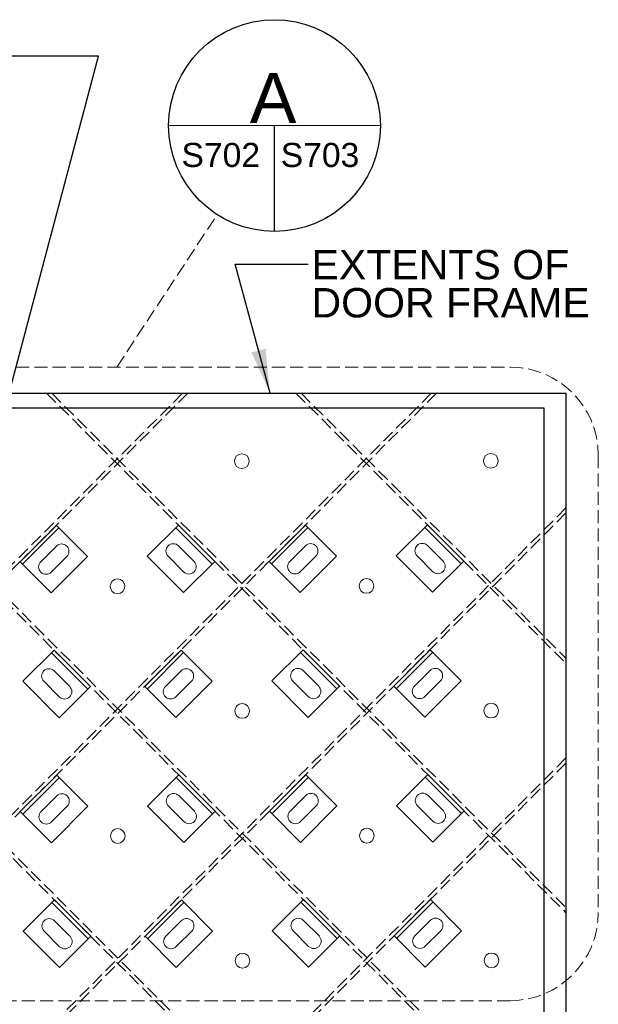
# Model space of a CAD drawing. Header units: inches. Extents: x -169 to 606, y -583 to 99.
# Tile 12 of 18: x -53 to -14, y -111 to -44. Entities that reach past the tile are written whole.
import ezdxf

# ---------------------------------------------------------------- set-up
doc = ezdxf.new("R2010")
doc.units = ezdxf.units.IN
doc.header["$LTSCALE"] = 2
doc.header["$MEASUREMENT"] = 0
doc.linetypes.add('DGN Style 3', pattern=[0.621993, 0.444281, -0.177712])
for name, color, linetype, lineweight in [('G-ANN-TTLB', 7, 'Continuous', 0), ('G-ANNO-DIM', 1, 'Continuous', 0), ('G-ANNO-TEXT', 7, 'Continuous', 30), ('S-BRAC-DIA~', 5, 'Continuous', 30), ('S-FSTN-MISC', 12, 'Continuous', 13), ('S-STIF-LONG', 3, 'Continuous', 30), ('S-STIF-TRAN', 3, 'Continuous', 30)]:
    doc.layers.add(name, color=color, linetype=linetype, lineweight=lineweight)
doc.styles.add("3 4 1'-0", font='arial.ttf', dxfattribs={"height": 2})
doc.styles.add('TITLE20', font='simplex.shx', dxfattribs={"height": 5000})
doc.dimstyles.new("3 4 1'-0", dxfattribs={"dimtxt": 2, "dimasz": 3, "dimexe": 1, "dimexo": 1, "dimgap": 1, "dimtad": 1, "dimdec": 4, "dimzin": 15, "dimdsep": 46, "dimlunit": 4, "dimtxsty": "3 4 1'-0", "dimcen": 0.09, "dimadec": 4, "dimazin": 3, "dimtfac": 1, "dimtdec": 4, "dimtofl": 0, "dimtmove": 0, "dimatfit": 3, "dimfxl": 1, "dimfrac": 2, "dimtolj": 1, "dimtzin": 15, "dimarcsym": 0})

# ---------------------------------------------------------------- blocks, each defined once
blk = doc.blocks.new('*U373')
at = {"layer": 'S-FSTN-MISC', "lineweight": 0}
for p, q in [((-0.53, 1.237), (0.53, 0.177)), ((-1.237, 0.53), (-0.177, -0.53))]:
    blk.add_line(p, q, dxfattribs=at)
blk.add_arc((-0.884, 0.884), 0.5, 45, 225, dxfattribs=at)
at = {"layer": 'S-FSTN-MISC', "lineweight": 0, "extrusion": (0, 0, -1)}
blk.add_arc((-0.177, -0.177), 0.5, 135, 315, dxfattribs=at)
blk = doc.blocks.new('*U372')
at = {"layer": 'G-ANNO-DIM', "color": 3}
blk.add_line((-1.75, 1.25), (1.75, 1.25), dxfattribs=at)
at = {"layer": 'G-ANNO-DIM', "color": 3, "flags": 128}
blk.add_lwpolyline([(-1.75, 1.5), (1.75, 1.5), (1.75, -1.5), (-1.75, -1.5), (-1.75, 1.5)], close=True, dxfattribs=at)
at = {"layer": 'S-FSTN-MISC', "lineweight": 0, "rotation": 45}
blk.add_blockref('*U373', (0.5, 0), dxfattribs=at)
blk = doc.blocks.new('*U375')
at = {"layer": 'S-FSTN-MISC', "lineweight": 0}
for p, q in [((-0.53, 1.237), (0.53, 0.177)), ((-1.237, 0.53), (-0.177, -0.53))]:
    blk.add_line(p, q, dxfattribs=at)
blk.add_arc((-0.884, 0.884), 0.5, 45, 225, dxfattribs=at)
at = {"layer": 'S-FSTN-MISC', "lineweight": 0, "extrusion": (0, 0, -1)}
blk.add_arc((-0.177, -0.177), 0.5, 135, 315, dxfattribs=at)
blk = doc.blocks.new('*U374')
at = {"layer": 'G-ANNO-DIM', "color": 3}
blk.add_line((-1.75, 1.25), (1.75, 1.25), dxfattribs=at)
at = {"layer": 'G-ANNO-DIM', "color": 3, "flags": 128}
blk.add_lwpolyline([(-1.75, 1.5), (1.75, 1.5), (1.75, -1.5), (-1.75, -1.5), (-1.75, 1.5)], close=True, dxfattribs=at)
at = {"layer": 'S-FSTN-MISC', "lineweight": 0, "rotation": 45}
blk.add_blockref('*U375', (0.5, 0), dxfattribs=at)
blk = doc.blocks.new('*U377')
at = {"layer": 'S-FSTN-MISC', "lineweight": 0}
for p, q in [((-0.53, 1.237), (0.53, 0.177)), ((-1.237, 0.53), (-0.177, -0.53))]:
    blk.add_line(p, q, dxfattribs=at)
blk.add_arc((-0.884, 0.884), 0.5, 45, 225, dxfattribs=at)
at = {"layer": 'S-FSTN-MISC', "lineweight": 0, "extrusion": (0, 0, -1)}
blk.add_arc((-0.177, -0.177), 0.5, 135, 315, dxfattribs=at)
blk = doc.blocks.new('*U376')
at = {"layer": 'G-ANNO-DIM', "color": 3}
blk.add_line((-1.75, 1.25), (1.75, 1.25), dxfattribs=at)
at = {"layer": 'G-ANNO-DIM', "color": 3, "flags": 128}
blk.add_lwpolyline([(-1.75, 1.5), (1.75, 1.5), (1.75, -1.5), (-1.75, -1.5), (-1.75, 1.5)], close=True, dxfattribs=at)
at = {"layer": 'S-FSTN-MISC', "lineweight": 0, "rotation": 45}
blk.add_blockref('*U377', (0.5, 0), dxfattribs=at)
blk = doc.blocks.new('*U401')
at = {"layer": 'S-FSTN-MISC', "lineweight": 0}
for p, q in [((-0.53, 1.237), (0.53, 0.177)), ((-1.237, 0.53), (-0.177, -0.53))]:
    blk.add_line(p, q, dxfattribs=at)
blk.add_arc((-0.884, 0.884), 0.5, 45, 225, dxfattribs=at)
at = {"layer": 'S-FSTN-MISC', "lineweight": 0, "extrusion": (0, 0, -1)}
blk.add_arc((-0.177, -0.177), 0.5, 135, 315, dxfattribs=at)
blk = doc.blocks.new('*U400')
at = {"layer": 'G-ANNO-DIM', "color": 3}
blk.add_line((-1.75, 1.25), (1.75, 1.25), dxfattribs=at)
at = {"layer": 'G-ANNO-DIM', "color": 3, "flags": 128}
blk.add_lwpolyline([(-1.75, 1.5), (1.75, 1.5), (1.75, -1.5), (-1.75, -1.5), (-1.75, 1.5)], close=True, dxfattribs=at)
at = {"layer": 'S-FSTN-MISC', "lineweight": 0, "rotation": 45}
blk.add_blockref('*U401', (0.5, 0), dxfattribs=at)
blk = doc.blocks.new('*U499')
at = {"layer": 'S-FSTN-MISC', "lineweight": 0}
for p, q in [((-0.53, 1.237), (0.53, 0.177)), ((-1.237, 0.53), (-0.177, -0.53))]:
    blk.add_line(p, q, dxfattribs=at)
blk.add_arc((-0.884, 0.884), 0.5, 45, 225, dxfattribs=at)
at = {"layer": 'S-FSTN-MISC', "lineweight": 0, "extrusion": (0, 0, -1)}
blk.add_arc((-0.177, -0.177), 0.5, 135, 315, dxfattribs=at)
blk = doc.blocks.new('*U498')
at = {"layer": 'G-ANNO-DIM', "color": 3}
blk.add_line((-1.75, 1.25), (1.75, 1.25), dxfattribs=at)
at = {"layer": 'G-ANNO-DIM', "color": 3, "flags": 128}
blk.add_lwpolyline([(-1.75, 1.5), (1.75, 1.5), (1.75, -1.5), (-1.75, -1.5), (-1.75, 1.5)], close=True, dxfattribs=at)
at = {"layer": 'S-FSTN-MISC', "lineweight": 0, "rotation": 45}
blk.add_blockref('*U499', (0.5, 0), dxfattribs=at)
blk = doc.blocks.new('*U501')
at = {"layer": 'S-FSTN-MISC', "lineweight": 0}
for p, q in [((-0.53, 1.237), (0.53, 0.177)), ((-1.237, 0.53), (-0.177, -0.53))]:
    blk.add_line(p, q, dxfattribs=at)
blk.add_arc((-0.884, 0.884), 0.5, 45, 225, dxfattribs=at)
at = {"layer": 'S-FSTN-MISC', "lineweight": 0, "extrusion": (0, 0, -1)}
blk.add_arc((-0.177, -0.177), 0.5, 135, 315, dxfattribs=at)
blk = doc.blocks.new('*U500')
at = {"layer": 'G-ANNO-DIM', "color": 3}
blk.add_line((-1.75, 1.25), (1.75, 1.25), dxfattribs=at)
at = {"layer": 'G-ANNO-DIM', "color": 3, "flags": 128}
blk.add_lwpolyline([(-1.75, 1.5), (1.75, 1.5), (1.75, -1.5), (-1.75, -1.5), (-1.75, 1.5)], close=True, dxfattribs=at)
at = {"layer": 'S-FSTN-MISC', "lineweight": 0, "rotation": 45}
blk.add_blockref('*U501', (0.5, 0), dxfattribs=at)
blk = doc.blocks.new('*U503')
at = {"layer": 'S-FSTN-MISC', "lineweight": 0}
for p, q in [((-0.53, 1.237), (0.53, 0.177)), ((-1.237, 0.53), (-0.177, -0.53))]:
    blk.add_line(p, q, dxfattribs=at)
blk.add_arc((-0.884, 0.884), 0.5, 45, 225, dxfattribs=at)
at = {"layer": 'S-FSTN-MISC', "lineweight": 0, "extrusion": (0, 0, -1)}
blk.add_arc((-0.177, -0.177), 0.5, 135, 315, dxfattribs=at)
blk = doc.blocks.new('*U502')
at = {"layer": 'G-ANNO-DIM', "color": 3}
blk.add_line((-1.75, 1.25), (1.75, 1.25), dxfattribs=at)
at = {"layer": 'G-ANNO-DIM', "color": 3, "flags": 128}
blk.add_lwpolyline([(-1.75, 1.5), (1.75, 1.5), (1.75, -1.5), (-1.75, -1.5), (-1.75, 1.5)], close=True, dxfattribs=at)
at = {"layer": 'S-FSTN-MISC', "lineweight": 0, "rotation": 45}
blk.add_blockref('*U503', (0.5, 0), dxfattribs=at)
blk = doc.blocks.new('*U527')
at = {"layer": 'S-FSTN-MISC', "lineweight": 0}
for p, q in [((-0.53, 1.237), (0.53, 0.177)), ((-1.237, 0.53), (-0.177, -0.53))]:
    blk.add_line(p, q, dxfattribs=at)
blk.add_arc((-0.884, 0.884), 0.5, 45, 225, dxfattribs=at)
at = {"layer": 'S-FSTN-MISC', "lineweight": 0, "extrusion": (0, 0, -1)}
blk.add_arc((-0.177, -0.177), 0.5, 135, 315, dxfattribs=at)
blk = doc.blocks.new('*U526')
at = {"layer": 'G-ANNO-DIM', "color": 3}
blk.add_line((-1.75, 1.25), (1.75, 1.25), dxfattribs=at)
at = {"layer": 'G-ANNO-DIM', "color": 3, "flags": 128}
blk.add_lwpolyline([(-1.75, 1.5), (1.75, 1.5), (1.75, -1.5), (-1.75, -1.5), (-1.75, 1.5)], close=True, dxfattribs=at)
at = {"layer": 'S-FSTN-MISC', "lineweight": 0, "rotation": 45}
blk.add_blockref('*U527', (0.5, 0), dxfattribs=at)
blk = doc.blocks.new('*U691')
at = {"layer": 'S-FSTN-MISC', "lineweight": 0}
for p, q in [((-0.53, 1.237), (0.53, 0.177)), ((-1.237, 0.53), (-0.177, -0.53))]:
    blk.add_line(p, q, dxfattribs=at)
blk.add_arc((-0.884, 0.884), 0.5, 45, 225, dxfattribs=at)
at = {"layer": 'S-FSTN-MISC', "lineweight": 0, "extrusion": (0, 0, -1)}
blk.add_arc((-0.177, -0.177), 0.5, 135, 315, dxfattribs=at)
blk = doc.blocks.new('*U690')
at = {"layer": 'G-ANNO-DIM', "color": 3}
blk.add_line((-1.75, 1.25), (1.75, 1.25), dxfattribs=at)
at = {"layer": 'G-ANNO-DIM', "color": 3, "flags": 128}
blk.add_lwpolyline([(-1.75, 1.5), (1.75, 1.5), (1.75, -1.5), (-1.75, -1.5), (-1.75, 1.5)], close=True, dxfattribs=at)
at = {"layer": 'S-FSTN-MISC', "lineweight": 0, "rotation": 45.00000000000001}
blk.add_blockref('*U691', (0.5, 0), dxfattribs=at)
blk = doc.blocks.new('*U693')
at = {"layer": 'S-FSTN-MISC', "lineweight": 0}
for p, q in [((-0.53, 1.237), (0.53, 0.177)), ((-1.237, 0.53), (-0.177, -0.53))]:
    blk.add_line(p, q, dxfattribs=at)
blk.add_arc((-0.884, 0.884), 0.5, 45, 225, dxfattribs=at)
at = {"layer": 'S-FSTN-MISC', "lineweight": 0, "extrusion": (0, 0, -1)}
blk.add_arc((-0.177, -0.177), 0.5, 135, 315, dxfattribs=at)
blk = doc.blocks.new('*U692')
at = {"layer": 'G-ANNO-DIM', "color": 3}
blk.add_line((-1.75, 1.25), (1.75, 1.25), dxfattribs=at)
at = {"layer": 'G-ANNO-DIM', "color": 3, "flags": 128}
blk.add_lwpolyline([(-1.75, 1.5), (1.75, 1.5), (1.75, -1.5), (-1.75, -1.5), (-1.75, 1.5)], close=True, dxfattribs=at)
at = {"layer": 'S-FSTN-MISC', "lineweight": 0, "rotation": 45.00000000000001}
blk.add_blockref('*U693', (0.5, 0), dxfattribs=at)
blk = doc.blocks.new('*U695')
at = {"layer": 'S-FSTN-MISC', "lineweight": 0}
for p, q in [((-0.53, 1.237), (0.53, 0.177)), ((-1.237, 0.53), (-0.177, -0.53))]:
    blk.add_line(p, q, dxfattribs=at)
blk.add_arc((-0.884, 0.884), 0.5, 45, 225, dxfattribs=at)
at = {"layer": 'S-FSTN-MISC', "lineweight": 0, "extrusion": (0, 0, -1)}
blk.add_arc((-0.177, -0.177), 0.5, 135, 315, dxfattribs=at)
blk = doc.blocks.new('*U694')
at = {"layer": 'G-ANNO-DIM', "color": 3}
blk.add_line((-1.75, 1.25), (1.75, 1.25), dxfattribs=at)
at = {"layer": 'G-ANNO-DIM', "color": 3, "flags": 128}
blk.add_lwpolyline([(-1.75, 1.5), (1.75, 1.5), (1.75, -1.5), (-1.75, -1.5), (-1.75, 1.5)], close=True, dxfattribs=at)
at = {"layer": 'S-FSTN-MISC', "lineweight": 0, "rotation": 45.00000000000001}
blk.add_blockref('*U695', (0.5, 0), dxfattribs=at)
blk = doc.blocks.new('*U697')
at = {"layer": 'S-FSTN-MISC', "lineweight": 0}
for p, q in [((-0.53, 1.237), (0.53, 0.177)), ((-1.237, 0.53), (-0.177, -0.53))]:
    blk.add_line(p, q, dxfattribs=at)
blk.add_arc((-0.884, 0.884), 0.5, 45, 225, dxfattribs=at)
at = {"layer": 'S-FSTN-MISC', "lineweight": 0, "extrusion": (0, 0, -1)}
blk.add_arc((-0.177, -0.177), 0.5, 135, 315, dxfattribs=at)
blk = doc.blocks.new('*U696')
at = {"layer": 'G-ANNO-DIM', "color": 3}
blk.add_line((-1.75, 1.25), (1.75, 1.25), dxfattribs=at)
at = {"layer": 'G-ANNO-DIM', "color": 3, "flags": 128}
blk.add_lwpolyline([(-1.75, 1.5), (1.75, 1.5), (1.75, -1.5), (-1.75, -1.5), (-1.75, 1.5)], close=True, dxfattribs=at)
at = {"layer": 'S-FSTN-MISC', "lineweight": 0, "rotation": 45.00000000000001}
blk.add_blockref('*U697', (0.5, 0), dxfattribs=at)
blk = doc.blocks.new('*U701')
at = {"layer": 'S-FSTN-MISC', "lineweight": 0}
for p, q in [((-0.53, 1.237), (0.53, 0.177)), ((-1.237, 0.53), (-0.177, -0.53))]:
    blk.add_line(p, q, dxfattribs=at)
blk.add_arc((-0.884, 0.884), 0.5, 45, 225, dxfattribs=at)
at = {"layer": 'S-FSTN-MISC', "lineweight": 0, "extrusion": (0, 0, -1)}
blk.add_arc((-0.177, -0.177), 0.5, 135, 315, dxfattribs=at)
blk = doc.blocks.new('*U700')
at = {"layer": 'G-ANNO-DIM', "color": 3}
blk.add_line((-1.75, 1.25), (1.75, 1.25), dxfattribs=at)
at = {"layer": 'G-ANNO-DIM', "color": 3, "flags": 128}
blk.add_lwpolyline([(-1.75, 1.5), (1.75, 1.5), (1.75, -1.5), (-1.75, -1.5), (-1.75, 1.5)], close=True, dxfattribs=at)
at = {"layer": 'S-FSTN-MISC', "lineweight": 0, "rotation": 45.00000000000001}
blk.add_blockref('*U701', (0.5, 0), dxfattribs=at)
blk = doc.blocks.new('*U703')
at = {"layer": 'S-FSTN-MISC', "lineweight": 0}
for p, q in [((-0.53, 1.237), (0.53, 0.177)), ((-1.237, 0.53), (-0.177, -0.53))]:
    blk.add_line(p, q, dxfattribs=at)
blk.add_arc((-0.884, 0.884), 0.5, 45, 225, dxfattribs=at)
at = {"layer": 'S-FSTN-MISC', "lineweight": 0, "extrusion": (0, 0, -1)}
blk.add_arc((-0.177, -0.177), 0.5, 135, 315, dxfattribs=at)
blk = doc.blocks.new('*U702')
at = {"layer": 'G-ANNO-DIM', "color": 3}
blk.add_line((-1.75, 1.25), (1.75, 1.25), dxfattribs=at)
at = {"layer": 'G-ANNO-DIM', "color": 3, "flags": 128}
blk.add_lwpolyline([(-1.75, 1.5), (1.75, 1.5), (1.75, -1.5), (-1.75, -1.5), (-1.75, 1.5)], close=True, dxfattribs=at)
at = {"layer": 'S-FSTN-MISC', "lineweight": 0, "rotation": 45.00000000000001}
blk.add_blockref('*U703', (0.5, 0), dxfattribs=at)
blk = doc.blocks.new('*U705')
at = {"layer": 'S-FSTN-MISC', "lineweight": 0}
for p, q in [((-0.53, 1.237), (0.53, 0.177)), ((-1.237, 0.53), (-0.177, -0.53))]:
    blk.add_line(p, q, dxfattribs=at)
blk.add_arc((-0.884, 0.884), 0.5, 45, 225, dxfattribs=at)
at = {"layer": 'S-FSTN-MISC', "lineweight": 0, "extrusion": (0, 0, -1)}
blk.add_arc((-0.177, -0.177), 0.5, 135, 315, dxfattribs=at)
blk = doc.blocks.new('*U704')
at = {"layer": 'G-ANNO-DIM', "color": 3}
blk.add_line((-1.75, 1.25), (1.75, 1.25), dxfattribs=at)
at = {"layer": 'G-ANNO-DIM', "color": 3, "flags": 128}
blk.add_lwpolyline([(-1.75, 1.5), (1.75, 1.5), (1.75, -1.5), (-1.75, -1.5), (-1.75, 1.5)], close=True, dxfattribs=at)
at = {"layer": 'S-FSTN-MISC', "lineweight": 0, "rotation": 45.00000000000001}
blk.add_blockref('*U705', (0.5, 0), dxfattribs=at)
blk = doc.blocks.new('*U713')
at = {"layer": 'S-FSTN-MISC', "lineweight": 0}
for p, q in [((-0.53, 1.237), (0.53, 0.177)), ((-1.237, 0.53), (-0.177, -0.53))]:
    blk.add_line(p, q, dxfattribs=at)
blk.add_arc((-0.884, 0.884), 0.5, 45, 225, dxfattribs=at)
at = {"layer": 'S-FSTN-MISC', "lineweight": 0, "extrusion": (0, 0, -1)}
blk.add_arc((-0.177, -0.177), 0.5, 135, 315, dxfattribs=at)
blk = doc.blocks.new('*U712')
at = {"layer": 'G-ANNO-DIM', "color": 3}
blk.add_line((-1.75, 1.25), (1.75, 1.25), dxfattribs=at)
at = {"layer": 'G-ANNO-DIM', "color": 3, "flags": 128}
blk.add_lwpolyline([(-1.75, 1.5), (1.75, 1.5), (1.75, -1.5), (-1.75, -1.5), (-1.75, 1.5)], close=True, dxfattribs=at)
at = {"layer": 'S-FSTN-MISC', "lineweight": 0, "rotation": 45.00000000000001}
blk.add_blockref('*U713', (0.5, 0), dxfattribs=at)

msp = doc.modelspace()

# ---------------------------------------------------------------- linework, layer by layer
at = {"layer": 'G-ANNO-DIM', "linetype": 'DGN Style 3', "lineweight": 0}
for p, q in [((-46.52554, -67.29995, 36.01993), (-39.69813, -56.92981, 36.01993)), ((-73.29162, -67.29995, 36.01993), (-19.75946, -67.29995, 36.01993)), ((-13.75946, -73.29995, 36.01993), (-13.75946, -104.40759, 36.01993)), ((-19.75946, -110.40759, 36.01993), (-73.29162, -110.40759, 36.01993))]:
    msp.add_line(p, q, dxfattribs=at)
at = {"layer": 'G-ANNO-DIM', "lineweight": 0}
for centre in [(-38.02235, -73.70379, 36.01993), (-21.07392, -73.68166, 36.01993), (-46.48548, -82.21123, 36.01993), (-29.53704, -82.1891, 36.01993), (-38.00017, -90.69654, 36.01993), (-21.05173, -90.67441, 36.01993), (-46.4633, -99.20397, 36.01993), (-29.51486, -99.18185, 36.01993), (-21.02955, -107.66716, 36.01993), (-37.97799, -107.68928, 36.01993)]:
    msp.add_circle(centre, 0.5, dxfattribs=at)
at = {"layer": 'G-ANNO-DIM', "linetype": 'DGN Style 3', "lineweight": 0, "extrusion": (0, 0, -1)}
msp.add_arc((19.75946, -73.29995, -36.01993), 6, 90, 180, dxfattribs=at)
at = {"layer": 'G-ANNO-DIM', "linetype": 'DGN Style 3', "lineweight": 0}
msp.add_arc((-19.75946, -104.40759, 36.01993), 6, 270, 0, dxfattribs=at)
at = {"layer": 'G-ANNO-TEXT', "lineweight": 0}
msp.add_line((-43.00351, -50.87174, 36.01993), (-28.59498, -50.87174, 36.01993), dxfattribs=at)
at = {"layer": 'G-ANNO-TEXT'}
for p, q in [((-35.79925, -58.07601, 36.01993), (-35.79925, -50.87174, 36.01993)), ((-160.71008, -70.07278, 36.01993), (-17.46008, -70.07278, 36.01993)), ((-17.46008, -70.07278, 36.01993), (-17.46008, -244.56528, 36.01993))]:
    msp.add_line(p, q, dxfattribs=at)
msp.add_circle((-35.79925, -50.87174, 36.01993), 7.20426, dxfattribs=at)
at = {"layer": 'S-BRAC-DIA~'}
for p, q in [((-161.21008, -69.07278, 36.01993), (-15.96008, -69.07278, 36.01993)), ((-15.96008, -69.07278, 36.01993), (-15.96008, -245.56528, 36.01993))]:
    msp.add_line(p, q, dxfattribs=at)
at = {"layer": 'S-STIF-LONG', "color": 1, "linetype": 'DGN Style 3'}
for p, q in [((-85.25655, -69.07278, 36.01993), (-15.96008, -138.36924, 36.01993)), ((-84.903, -69.07278, 36.01993), (-15.96008, -138.01569, 36.01993)), ((-68.28599, -69.07278, 36.01993), (-15.96008, -121.39868, 36.01993)), ((-67.93243, -69.07278, 36.01993), (-15.96008, -121.04513, 36.01993)), ((-51.31542, -69.07278, 36.01993), (-15.96008, -104.42812, 36.01993)), ((-50.96187, -69.07278, 36.01993), (-15.96008, -104.07456, 36.01993)), ((-34.34486, -69.07278, 36.01993), (-15.96008, -87.45755, 36.01993)), ((-33.99131, -69.07278, 36.01993), (-15.96008, -87.104, 36.01993))]:
    msp.add_line(p, q, dxfattribs=at)
at = {"layer": 'S-STIF-TRAN', "color": 30, "linetype": 'DGN Style 3'}
for p, q in [((-42.05499, -69.07278, 36.01993), (-159.93034, -187.56528, 36.01993)), ((-41.70236, -69.07278, 36.01993), (-159.57771, -187.56528, 36.01993)), ((-24.77593, -69.07278, 36.01993), (-152.23758, -197.20177, 36.01993)), ((-25.12857, -69.07278, 36.01993), (-152.23758, -196.84729, 36.01993)), ((-15.96008, -76.87134, 36.01993), (-161.21008, -222.88181, 36.01993)), ((-15.96008, -77.22582, 36.01993), (-161.21008, -223.23629, 36.01993)), ((-15.96008, -93.88639, 36.01993), (-161.21008, -239.89686, 36.01993)), ((-15.96008, -94.24087, 36.01993), (-161.21008, -240.25134, 36.01993))]:
    msp.add_line(p, q, dxfattribs=at)

# ---------------------------------------------------------------- block references
at = {"layer": 'S-FSTN-MISC', "lineweight": 0}
for name, p, rotation in [('*U400', (-50.82175, -80.36677, 36.01993), 45), ('*U692', (-42.15965, -80.34986, 36.01993), 315), ('*U372', (-33.87331, -80.34465, 36.01993), 45), ('*U690', (-25.21122, -80.32773, 36.01993), 315), ('*U700', (-50.62278, -88.85729, 36.01993), 315), ('*U374', (-42.33644, -88.85208, 36.01993), 45), ('*U694', (-33.67434, -88.83517, 36.01993), 315), ('*U498', (-25.388, -88.82996, 36.01993), 45), ('*U376', (-50.79957, -97.35952, 36.01993), 45), ('*U702', (-42.13747, -97.3426, 36.01993), 315), ('*U500', (-33.85113, -97.33739, 36.01993), 45), ('*U696', (-25.18903, -97.32048, 36.01993), 315), ('*U712', (-50.6006, -105.85004, 36.01993), 315), ('*U502', (-42.31426, -105.84483, 36.01993), 45), ('*U704', (-33.65216, -105.82791, 36.01993), 315), ('*U526', (-25.36582, -105.8227, 36.01993), 45)]:
    msp.add_blockref(name, p, dxfattribs=dict(at, rotation=rotation))

# ---------------------------------------------------------------- texts
at = {"layer": 'G-ANN-TTLB', "color": 7, "linetype": 'Continuous', "lineweight": 0, "line_spacing_factor": 0.72, "style": 'TITLE20'}
for s, insert, char_height, attachment_point in [('\\fArial|b0|i0|c00|p39;A', (-35.89349, -48.99681, 36.01993), 3.4153705, 5), ('\\fArial|b0|i0|c00|p39;S702', (-39.45444, -53.71318, 36.01993), 1.6393779, 8), ('\\fArial|b0|i0|c00|p39;S703', (-32.69993, -53.71318, 36.01993), 1.6393779, 8)]:
    msp.add_mtext(s, dxfattribs=dict(at, insert=insert, char_height=char_height, attachment_point=attachment_point))
at = {"layer": 'G-ANNO-TEXT', "color": 7, "insert": (-33.2796, -59.33168, 36.01993), "char_height": 2, "attachment_point": 1, "line_spacing_factor": 0.777165, "style": "3 4 1'-0"}
msp.add_mtext('EXTENTS OF \\PDOOR FRAME', dxfattribs=at)

# ---------------------------------------------------------------- leaders
at = {"layer": 'G-ANNO-TEXT'}
for points in [[(-54.97079, -73.22592, 36.01993), (-47.76811, -46.14497, 36.01993), (-57.19167, -46.14497, 36.01993)], [(-36.10271, -69.07278, 36.01993), (-38.47918, -60.29948, 36.01993), (-33.50211, -60.29948, 36.01993)]]:
    msp.add_leader(points, dimstyle="3 4 1'-0", override={"dimgap": 2}, dxfattribs=at)

doc.saveas('drawing.dxf')
